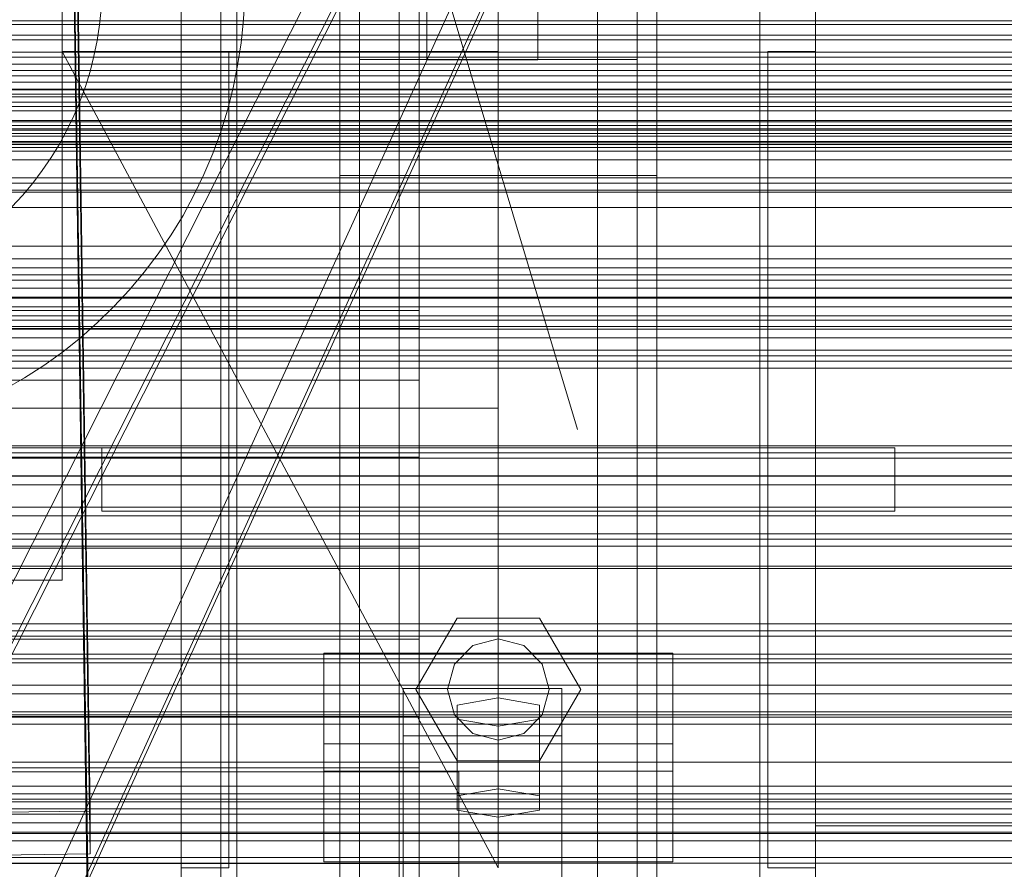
# Model space of a CAD drawing. Header units: millimetres. Extents: x -2233 to 61924, y -68080 to 6847.
# Tile 151 of 256: x 370 to 494, y -34886 to -34778. Entities that reach past the tile are written whole.
import ezdxf

# ---------------------------------------------------------------- set-up
doc = ezdxf.new("R2010")
doc.units = ezdxf.units.MM
for name, color, linetype, lineweight in [('COTAS_O', 1, 'Continuous', 0), ('COTAS_P', 1, 'Continuous', 0), ('frontal_briquetadora', 7, 'Continuous', 0), ('frontal_C01', 7, 'Continuous', 0), ('frontal_C02', 7, 'Continuous', 0), ('frontal_C03', 7, 'Continuous', 0), ('frontal_C05', 7, 'Continuous', 0), ('frontal_mezcladora', 7, 'Continuous', 0), ('frontal_secador', 7, 'Continuous', 0), ('frontal_tolva-C01', 7, 'Continuous', 0)]:
    doc.layers.add(name, color=color, linetype=linetype, lineweight=lineweight)
doc.dimstyles.new('R19_100', dxfattribs={"dimtxt": 250, "dimasz": 150, "dimexe": 150, "dimexo": 80, "dimgap": 100, "dimtad": 1, "dimtih": 1, "dimtoh": 1, "dimdsep": 46, "dimcen": 0.09, "dimadec": 0, "dimazin": 0, "dimtfac": 1, "dimtdec": 4, "dimtofl": 0, "dimtmove": 0, "dimatfit": 3, "dimfxl": 1, "dimtolj": 1, "dimtzin": 0, "dimarcsym": 0})

# ---------------------------------------------------------------- blocks, each defined once
blk = doc.blocks.new('DIM_R28_48')
at = {"layer": 'COTAS_P'}
for p, q in [((-1750, -34600), (-1600, -34555)), ((2600, -34600), (2450, -34555)), ((-1750, -35500), (-1750, -34600)), ((-1750, -34600), (2600, -34600)), ((-1750, -34600), (-1600, -34645)), ((2600, -34600), (2450, -34645)), ((2600, -35500), (2600, -34600))]:
    blk.add_line(p, q, dxfattribs=at)
blk.add_text('4350 P', height=250, dxfattribs=at).set_placement((425, -34500))
blk = doc.blocks.new('DIM_R28_50')
at = {"layer": 'COTAS_P'}
for p, q in [((1705.78, -34504.95), (1551.9, -34475.9)), ((-194.22, -34704.95), (1705.78, -34504.95)), ((1705.78, -34504.95), (1561.32, -34565.4)), ((1800, -35400), (1705.78, -34504.95)), ((-194.22, -34704.95), (-49.75, -34644.49)), ((-100, -35600), (-194.22, -34704.95)), ((-194.22, -34704.95), (-40.33, -34734))]:
    blk.add_line(p, q, dxfattribs=at)
blk.add_text('1910.5 P', height=250, rotation=6.009, dxfattribs=at).set_placement((745.32, -34505.49))
blk = doc.blocks.new('DIM_R28_53')
at = {"layer": 'COTAS_P'}
for p, q in [((-150, -32300), (550, -32300)), ((550, -32300), (505, -32450)), ((550, -34900), (550, -32300)), ((550, -32300), (595, -32450)), ((550, -34900), (505, -34750)), ((550, -34900), (595, -34750)), ((-150, -34900), (550, -34900))]:
    blk.add_line(p, q, dxfattribs=at)
blk.add_text('2600 P', height=250, rotation=90, dxfattribs=at).set_placement((450, -33600))
blk = doc.blocks.new('DIM_R28_56')
at = {"layer": 'COTAS_O'}
for p, q in [((-650, -34200), (-500, -34155)), ((650, -34200), (500, -34155)), ((-650, -34900), (-650, -34200)), ((-650, -34200), (650, -34200)), ((-650, -34200), (-500, -34245)), ((650, -34200), (500, -34245)), ((650, -34900), (650, -34200))]:
    blk.add_line(p, q, dxfattribs=at)
blk.add_text('1300 O', height=250, dxfattribs=at).set_placement((0, -34100))
blk = doc.blocks.new('DIM_R28_61')
at = {"layer": 'COTAS_P'}
for p, q in [((-305, -34680), (395, -34680)), ((395, -34680), (350, -34830)), ((395, -36000), (395, -34680)), ((395, -34680), (440, -34830)), ((395, -36000), (350, -35850)), ((395, -36000), (440, -35850)), ((-305, -36000), (395, -36000))]:
    blk.add_line(p, q, dxfattribs=at)
blk.add_text('1320 P', height=250, rotation=90, dxfattribs=at).set_placement((295, -35340))

msp = doc.modelspace()

# ---------------------------------------------------------------- linework, layer by layer
at = {"layer": 'frontal_briquetadora'}
for p, q in [((410, -34940), (410, -34760)), ((420, -34940), (420, -34760))]:
    msp.add_line(p, q, dxfattribs=at)
at = {"layer": 'frontal_C01'}
for p, q in [((390, -35975), (390, -34599.343)), ((397, -35975), (397, -34599.343)), ((463, -35975), (463, -34599.343)), ((470, -35975), (470, -34599.343)), ((410, -34970.428), (410, -34646.889)), ((450, -34646.889), (450, -34970.428)), ((375.644, -34683.038), (378.512, -34878.148)), ((378.512, -34883.541), (375.644, -34688.43)), ((410, -35018.576), (410, -34695.038)), ((450, -35018.576), (450, -34695.038)), ((410, -35019.521), (410, -34695.982)), ((450, -34695.982), (450, -35019.521)), ((417.5, -35304.951), (417.5, -34702.151)), ((442.5, -34702.151), (442.5, -35304.951)), ((412.5, -34990.458), (412.5, -34711.197)), ((447.5, -34711.197), (447.5, -34990.458)), ((412.5, -34998.546), (412.5, -34719.286)), ((447.5, -34998.546), (447.5, -34719.286)), ((417.5, -35331.131), (417.5, -34728.332)), ((442.5, -35331.131), (442.5, -34728.332)), ((410, -35058.04), (410, -34734.501)), ((450, -35058.04), (450, -34734.501)), ((421, -34770.956), (421, -34783.358)), ((435, -34783.358), (435, -34770.956)), ((421, -34775.655), (421, -34783.358)), ((435, -34783.358), (435, -34775.655)), ((421, -34783.358), (435, -34783.358)), ((-425, -34873.219), (425, -34873.219)), ((425, -34873.219), (425, -34886.916)), ((425, -34873.219), (425, -34884.775)), ((378.512, -34878.148), (360.514, -34878.394)), ((378.512, -34883.541), (378.512, -34878.148)), ((360.514, -34883.786), (378.512, -34883.541)), ((425, -34884.775), (-425, -34884.775)), ((425, -34898.471), (425, -34884.775))]:
    msp.add_line(p, q, dxfattribs=at)
at = {"layer": 'frontal_C02'}
for p, q in [((390, -35975), (390, -33530.372)), ((397, -35975), (397, -33530.372)), ((463, -35975), (463, -33530.372)), ((470, -35975), (470, -33530.372)), ((390, -35975), (390, -34035.57)), ((397, -35975), (397, -34035.57)), ((463, -35975), (463, -34035.57)), ((470, -35975), (470, -34035.57)), ((417.5, -34946.786), (417.5, -34407.76)), ((442.5, -34407.76), (442.5, -34946.786)), ((417.5, -34973.672), (417.5, -34434.646)), ((442.5, -34973.672), (442.5, -34434.646)), ((410, -34797.956), (410, -34440.294)), ((450, -34797.956), (450, -34440.294)), ((410, -34936.365), (410, -34578.704)), ((450, -34578.704), (450, -34936.365)), ((410, -34984.093), (410, -34626.431)), ((450, -34984.093), (450, -34626.431)), ((375.644, -34712.717), (378.512, -34906.121)), ((378.512, -34912.083), (375.644, -34718.678)), ((410, -34759.774), (410, -34797.956)), ((410, -35117.436), (410, -34759.774)), ((450, -34797.956), (450, -34759.774)), ((450, -34759.774), (450, -35117.436)), ((412.5, -34783.336), (412.5, -34774.394)), ((412.5, -34955.758), (412.5, -34774.394)), ((447.5, -34774.394), (447.5, -34783.336)), ((447.5, -34774.394), (447.5, -34955.758)), ((430, -34777.309), (430, -34827.309)), ((430, -34885.309), (375, -34782.309)), ((375, -34782.309), (430, -34782.309)), ((390, -34885.309), (390, -34782.309)), ((390, -34782.309), (396, -34782.309)), ((396, -34885.309), (396, -34782.309)), ((447.5, -34783.336), (412.5, -34783.336)), ((412.5, -34964.7), (412.5, -34783.336)), ((430, -34782.309), (430, -34885.309)), ((447.5, -34964.7), (447.5, -34783.336)), ((464, -34885.309), (464, -34782.309)), ((464, -34782.309), (470, -34782.309)), ((470, -34885.309), (470, -34782.309)), ((410, -34797.956), (450, -34797.956)), ((410, -35155.618), (410, -34797.956)), ((450, -35155.618), (450, -34797.956)), ((430, -34827.309), (-430, -34827.309)), ((430, -34827.309), (430, -34832.309)), ((430, -34832.309), (-430, -34832.309)), ((380, -34832.309), (480, -34832.309)), ((380, -34840.309), (380, -34832.309)), ((480, -34840.309), (480, -34832.309)), ((380, -34840.309), (480, -34840.309)), ((390, -34840.309), (397, -34840.309)), ((390, -35975), (390, -34840.309)), ((397, -35975), (397, -34840.309)), ((397, -34840.309), (463, -34840.309)), ((463, -34840.309), (470, -34840.309)), ((463, -35975), (463, -34840.309)), ((470, -35975), (470, -34840.309)), ((419.6, -34862.809), (424.8, -34853.803)), ((424.8, -34853.803), (435.2, -34853.803)), ((435.2, -34853.803), (440.4, -34862.809)), ((426.8, -34857.267), (430, -34856.409)), ((430, -34856.409), (433.2, -34857.267)), ((424.457, -34859.609), (426.8, -34857.267)), ((433.2, -34857.267), (435.543, -34859.609)), ((408, -34873.121), (408, -34858.219)), ((408, -34858.219), (452, -34858.219)), ((408, -34869.673), (408, -34858.219)), ((452, -34858.219), (452, -34873.121)), ((452, -34858.219), (452, -34869.673)), ((423.6, -34862.809), (424.457, -34859.609)), ((435.543, -34859.609), (436.4, -34862.809)), ((418, -34868.65), (418, -34862.689)), ((418, -34862.689), (438, -34862.689)), ((418, -35009.912), (418, -34862.689)), ((424.8, -34871.816), (419.6, -34862.809)), ((424.457, -34866.009), (423.6, -34862.809)), ((440.4, -34862.809), (435.2, -34871.816)), ((436.4, -34862.809), (435.543, -34866.009)), ((438, -34862.689), (438, -34868.65)), ((438, -34862.689), (438, -35009.912)), ((430, -34863.882), (424.804, -34864.776)), ((435.196, -34864.776), (430, -34863.882)), ((430, -34875.336), (430, -34863.882)), ((424.804, -34864.776), (424.804, -34866.564)), ((424.804, -34876.23), (424.804, -34864.776)), ((435.196, -34866.564), (435.196, -34864.776)), ((435.196, -34876.23), (435.196, -34864.776)), ((426.8, -34868.352), (424.457, -34866.009)), ((424.804, -34866.564), (430, -34867.458)), ((424.804, -34878.019), (424.804, -34866.564)), ((430, -34867.458), (435.196, -34866.564)), ((435.543, -34866.009), (433.2, -34868.352)), ((435.196, -34878.019), (435.196, -34866.564)), ((430, -34867.458), (430, -34878.913)), ((438, -34868.65), (418, -34868.65)), ((418, -34868.65), (418, -35015.873)), ((430, -34869.209), (426.8, -34868.352)), ((433.2, -34868.352), (430, -34869.209)), ((438, -35015.873), (438, -34868.65)), ((452, -34869.673), (408, -34869.673)), ((408, -34869.673), (408, -34884.576)), ((452, -34884.576), (452, -34869.673)), ((435.2, -34871.816), (424.8, -34871.816)), ((452, -34873.121), (408, -34873.121)), ((408, -34873.121), (408, -34884.576)), ((452, -34884.576), (452, -34873.121)), ((424.804, -34876.23), (430, -34875.336)), ((424.804, -34878.019), (424.804, -34876.23)), ((430, -34875.336), (435.196, -34876.23)), ((435.196, -34876.23), (435.196, -34878.019)), ((430, -34878.913), (424.804, -34878.019)), ((435.196, -34878.019), (430, -34878.913)), ((408, -34884.576), (452, -34884.576)), ((396, -34885.309), (390, -34885.309)), ((470, -34885.309), (464, -34885.309))]:
    msp.add_line(p, q, dxfattribs=at)
at = {"layer": 'frontal_C03'}
for p, q in [((-1268, -34778.466), (1268, -34778.466)), ((-1268, -34778.915), (1268, -34778.915)), ((-1268, -34780.278), (1268, -34780.278)), ((-1268, -34780.828), (1268, -34780.828)), ((-1268, -34782.416), (1268, -34782.416)), ((1268, -34783.029), (-1268, -34783.029)), ((-1250, -34783.921), (1250, -34783.921)), ((-1268, -34784.733), (1268, -34784.733)), ((-1268, -34785.368), (1268, -34785.368)), ((-1268, -34787.072), (1268, -34787.072)), ((-1250, -34786.18), (1250, -34786.18)), ((-1268, -34787.685), (1268, -34787.685)), ((1250, -34787.16), (-1250, -34787.16)), ((1250, -34788.042), (-1250, -34788.042)), ((-1268, -34789.273), (1268, -34789.273)), ((1250, -34788.695), (-1250, -34788.695)), ((-1268, -34789.823), (1268, -34789.823)), ((-1268, -34791.186), (1268, -34791.186)), ((-1268, -34791.635), (1268, -34791.635)), ((1250, -34791.003), (-1250, -34791.003)), ((-1250, -34792.06), (1250, -34792.06)), ((-1268, -34792.681), (1268, -34792.681)), ((-1268, -34792.999), (1268, -34792.999)), ((-1250, -34792.237), (1250, -34792.237)), ((-1268, -34793.656), (1268, -34793.656)), ((-1268, -34793.821), (1268, -34793.821)), ((-1268, -34794.045), (1268, -34794.045)), ((-1250, -34794.418), (1250, -34794.418)), ((1250, -34794.912), (-1250, -34794.912)), ((1250, -34795.969), (-1250, -34795.969)), ((1250, -34798.277), (-1250, -34798.277)), ((1250, -34798.93), (-1250, -34798.93)), ((1250, -34799.812), (-1250, -34799.812)), ((-1250, -34800.063), (1250, -34800.063)), ((-1250, -34802.018), (1250, -34802.018)), ((-1250, -34806.865), (1250, -34806.865)), ((-1250, -34808.462), (1250, -34808.462)), ((1250, -34809.618), (-1250, -34809.618)), ((1250, -34810.499), (-1250, -34810.499)), ((1250, -34811.153), (-1250, -34811.153)), ((-1250, -34812.182), (1250, -34812.182)), ((-1250, -34813.311), (1250, -34813.311)), ((1250, -34813.46), (-1250, -34813.46)), ((-1250, -34814.517), (1250, -34814.517)), ((-1250, -34815.649), (1250, -34815.649)), ((-1250, -34816.233), (1250, -34816.233)), ((-1250, -34817.031), (1250, -34817.031)), ((1250, -34817.37), (-1250, -34817.37)), ((1250, -34818.427), (-1250, -34818.427)), ((1250, -34820.734), (-1250, -34820.734)), ((1250, -34821.388), (-1250, -34821.388)), ((1250, -34822.269), (-1250, -34822.269)), ((1250, -34832.076), (-1250, -34832.076)), ((1250, -34832.957), (-1250, -34832.957)), ((1250, -34833.61), (-1250, -34833.61)), ((-1500, -34835.865), (1500, -34835.865)), ((1250, -34835.918), (-1250, -34835.918)), ((-1250, -34836.975), (1250, -34836.975)), ((1250, -34839.827), (-1250, -34839.827)), ((1250, -34840.885), (-1250, -34840.885)), ((1250, -34843.192), (-1250, -34843.192)), ((1250, -34843.845), (-1250, -34843.845)), ((1250, -34844.727), (-1250, -34844.727)), ((1500, -34847.273), (-1500, -34847.273)), ((1500, -34847.558), (-1500, -34847.558)), ((1250, -34854.533), (-1250, -34854.533)), ((1250, -34855.415), (-1250, -34855.415)), ((1250, -34856.068), (-1250, -34856.068)), ((-1500, -34858.967), (1500, -34858.967)), ((1250, -34858.375), (-1250, -34858.375)), ((-1250, -34859.433), (1250, -34859.433)), ((1250, -34862.285), (-1250, -34862.285)), ((1250, -34863.342), (-1250, -34863.342)), ((1250, -34865.65), (-1250, -34865.65)), ((1250, -34866.303), (-1250, -34866.303)), ((1250, -34867.184), (-1250, -34867.184)), ((1250, -34876.991), (-1250, -34876.991)), ((1250, -34877.872), (-1250, -34877.872)), ((1250, -34878.526), (-1250, -34878.526)), ((1250, -34880.833), (-1250, -34880.833)), ((-1250, -34881.89), (1250, -34881.89)), ((1250, -34884.742), (-1250, -34884.742))]:
    msp.add_line(p, q, dxfattribs=at)
at = {"layer": 'frontal_C05'}
for p, q in [((375, -34849), (375, -34689)), ((397.982, -34775.446), (397.838, -34778.334)), ((379.69, -34778.974), (379.888, -34776.989)), ((397.838, -34778.334), (397.55, -34781.212)), ((379.392, -34780.946), (379.69, -34778.974)), ((378.997, -34782.901), (379.392, -34780.946)), ((397.55, -34781.212), (397.119, -34784.072)), ((378.505, -34784.834), (378.997, -34782.901)), ((397.119, -34784.072), (396.546, -34786.906)), ((377.917, -34786.739), (378.505, -34784.834)), ((377.235, -34788.614), (377.917, -34786.739)), ((396.546, -34786.906), (395.832, -34789.709)), ((376.46, -34790.451), (377.235, -34788.614)), ((375.595, -34792.248), (376.46, -34790.451)), ((395.832, -34789.709), (394.98, -34792.472)), ((374.641, -34794), (375.595, -34792.248)), ((394.98, -34792.472), (393.991, -34795.19)), ((373.601, -34795.702), (374.641, -34794)), ((372.478, -34797.35), (373.601, -34795.702)), ((393.991, -34795.19), (392.867, -34797.855)), ((371.273, -34798.94), (372.478, -34797.35)), ((392.867, -34797.855), (391.613, -34800.46)), ((369.991, -34800.467), (371.273, -34798.94)), ((368.635, -34801.929), (369.991, -34800.467)), ((391.613, -34800.46), (390.229, -34803)), ((390.229, -34803), (388.722, -34805.468)), ((388.722, -34805.468), (387.092, -34807.857)), ((387.092, -34807.857), (385.346, -34810.162)), ((385.346, -34810.162), (383.487, -34812.378)), ((383.487, -34812.378), (381.52, -34814.498)), ((381.52, -34814.498), (379.45, -34816.517)), ((379.45, -34816.517), (377.282, -34818.431)), ((377.282, -34818.431), (375.021, -34820.234)), ((375.021, -34820.234), (372.673, -34821.922)), ((372.673, -34821.922), (370.243, -34823.491)), ((370.243, -34823.491), (367.739, -34824.937)), ((300, -34849), (375, -34849))]:
    msp.add_line(p, q, dxfattribs=at)
at = {"layer": 'frontal_mezcladora'}
for p, q in [((190, -34815), (420, -34815)), ((420, -34817.284), (420, -34815)), ((190, -34817.284), (420, -34817.284)), ((420, -34823.787), (420, -34817.284)), ((-600, -34820), (600, -34820)), ((190, -34823.787), (420, -34823.787)), ((420, -34833.519), (420, -34823.787)), ((190, -34833.519), (420, -34833.519)), ((420, -34845), (420, -34833.519)), ((420, -34845), (190, -34845)), ((420, -34845), (420, -34856.481)), ((190, -34856.481), (420, -34856.481)), ((420, -34856.481), (420, -34866.213)), ((190, -34866.213), (420, -34866.213)), ((420, -34866.213), (420, -34872.716)), ((190, -34872.716), (420, -34872.716)), ((420, -34872.716), (420, -34875)), ((-600, -34875), (600, -34875)), ((190, -34875), (420, -34875)), ((470, -34880), (630, -34880)), ((470, -34900), (470, -34880))]:
    msp.add_line(p, q, dxfattribs=at)
at = {"layer": 'frontal_secador'}
for p, q in [((-1250, -34866), (1250, -34866)), ((-1250, -34872), (1250, -34872)), ((-1250, -34875), (1250, -34875)), ((1250, -34876), (-1250, -34876)), ((-1250, -34876.659), (1250, -34876.659)), ((1250, -34879.659), (-1250, -34879.659)), ((-1250, -34881), (1250, -34881)), ((1250, -34884), (-1250, -34884)), ((-1250, -34884.728), (1250, -34884.728))]:
    msp.add_line(p, q, dxfattribs=at)
at = {"layer": 'frontal_tolva-C01'}
for p, q in [((596.429, -34398.198), (221.429, -35221.585)), ((221.429, -35141.193), (596.429, -34398.198)), ((600, -34398.619), (225, -35141.614)), ((225, -35222.279), (600, -34398.891)), ((225, -35142.996), (600, -34400)), ((225, -35223.388), (600, -34400))]:
    msp.add_line(p, q, dxfattribs=at)

# ---------------------------------------------------------------- dimensions: what is measured, and where the dimension line sits
at = {"layer": 'COTAS_O'}
dim = msp.add_aligned_dim(p1=(-650, -34900), p2=(650, -34900), distance=700, text='<> O', dimstyle='R19_100', dxfattribs=at)
dim.commit()
dim.dimension.update_dxf_attribs({"geometry": 'DIM_R28_56', "text_midpoint": (0, -34200)})
at = {"layer": 'COTAS_P'}
for p1, p2, distance, picture, middle in [((-150, -34900), (-150, -32300), -700, 'DIM_R28_53', (550, -33600)), ((-100, -35600), (1800, -35400), 900, 'DIM_R28_50', (755.784, -34604.945)), ((-1750, -35500), (2600, -35500), 900, 'DIM_R28_48', (425, -34600)), ((-305, -36000), (-305, -34680), -700, 'DIM_R28_61', (395, -35340))]:
    dim = msp.add_aligned_dim(p1=p1, p2=p2, distance=distance, text='<> P', dimstyle='R19_100', dxfattribs=at)
    dim.commit()
    dim.dimension.update_dxf_attribs({"geometry": picture, "text_midpoint": middle})

doc.saveas('drawing.dxf')
